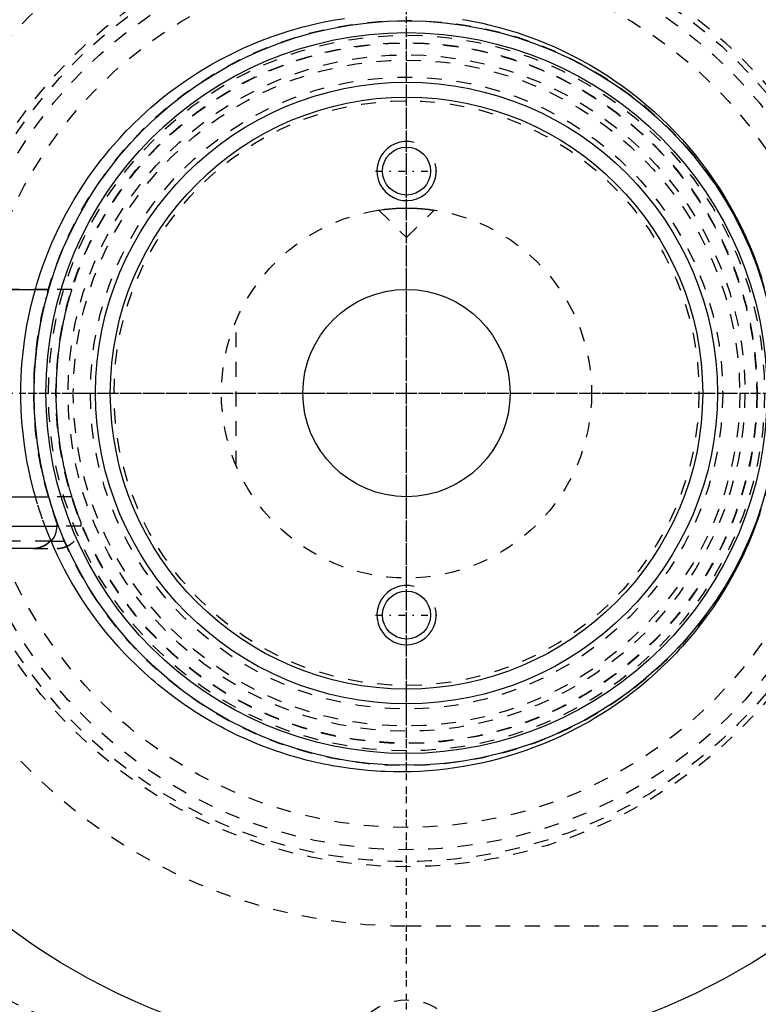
# Model space of a CAD drawing. Extents: x -906 to 186, y -120 to 120.
# Tile 3 of 16: x -876 to -826, y -41 to 25. Entities that reach past the tile are written whole.
import ezdxf

# ---------------------------------------------------------------- set-up
doc = ezdxf.new("R2010")
doc.units = 0
doc.linetypes.add('CENTER', pattern=[1.5, 0.45, -0.5, 0.05, -0.5])
doc.linetypes.add('DASHED', pattern=[2, 1, -1])
for name, color, linetype in [('AM_0', 7, 'CONTINUOUS'), ('AM_10', 7, 'CONTINUOUS'), ('AM_3', 7, 'DASHED'), ('AM_7', 7, 'CENTER')]:
    doc.layers.add(name, color=color, linetype=linetype)

msp = doc.modelspace()

# ---------------------------------------------------------------- linework, layer by layer
at = {"layer": 'AM_0', "color": 7, "linetype": 'CONTINUOUS'}
for p, q in [((-883.65, 7), (-874.156, 7)), ((-884.1, -7), (-874.156, -7)), ((-884.1, -9), (-873.6, -9)), ((-873.6, -9), (-873.6, -8.693)), ((-875.172, -10.5), (-882.528, -10.5)), ((-874.066, -10), (-873.982, -10))]:
    msp.add_line(p, q, dxfattribs=at)
for points in [[(-875.21, -10.5, 0), (-875.176, -10.5, 0), (-875.106, -10.497, 0), (-875.034, -10.49, 0), (-874.998, -10.486, 0), (-874.962, -10.48, 0), (-874.889, -10.467, 0), (-874.818, -10.451, 0), (-874.748, -10.431, 0), (-874.681, -10.409, 0), (-874.616, -10.384, 0), (-874.585, -10.371, 0), (-874.553, -10.357, 0), (-874.489, -10.325, 0), (-874.426, -10.29, 0), (-874.363, -10.252, 0), (-874.303, -10.211, 0), (-874.244, -10.167, 0), (-874.216, -10.144, 0), (-874.189, -10.121, 0), (-874.138, -10.074, 0), (-874.09, -10.026, 0), (-874.066, -10, 0)], [(-874.066, -10, 0), (-874.083, -10.018, 0), (-874.117, -10.054, 0), (-874.153, -10.088, 0), (-874.171, -10.105, 0), (-874.19, -10.122, 0), (-874.229, -10.155, 0), (-874.27, -10.187, 0), (-874.313, -10.218, 0), (-874.357, -10.248, 0), (-874.401, -10.276, 0), (-874.424, -10.289, 0), (-874.447, -10.302, 0), (-874.492, -10.327, 0), (-874.538, -10.35, 0), (-874.584, -10.37, 0), (-874.629, -10.389, 0), (-874.675, -10.407, 0), (-874.699, -10.415, 0), (-874.723, -10.423, 0), (-874.773, -10.438, 0), (-874.823, -10.452, 0), (-874.849, -10.458, 0)]]:
    msp.add_polyline3d(points, dxfattribs=at)
for centre, radius in [((-850, 0), 45), ((-850, 0), 25.15), ((-850, 0), 24.35), ((-850, 0), 21), ((-850, 0), 20), ((-850, 15), 1.621), ((-850, 0), 7), ((-850, -15), 1.621)]:
    msp.add_circle(centre, radius, dxfattribs=at)
for centre, radius, start, end in [((-850, 0), 55.5, 97.25319, 160.91684), ((-875.1, -9), 1.5, 318.18969, 0), ((-850, 0), 55.5, 199.08316, 262.74681)]:
    msp.add_arc(centre, radius, start, end, dxfattribs=at)
at = {"layer": 'AM_10', "color": 7, "linetype": 'CONTINUOUS'}
for centre in [(-850, 15), (-850, -15)]:
    msp.add_arc(centre, 2, 75, 15, dxfattribs=at)
at = {"layer": 'AM_3', "color": 6, "linetype": 'DASHED'}
for p, q in [((-851.861, 12.361), (-851.587, 12.399)), ((-851.861, 12.361), (-850, 10.5)), ((-850, 10.5), (-848.139, 12.361)), ((-874.156, 7), (-883.65, 7)), ((-872.59, 7), (-874.156, 7)), ((-861.5, -4.899), (-861.5, 4.899)), ((-872.59, -7), (-874.156, -7)), ((-871.975, -9), (-873.6, -9)), ((-871.975, -9), (-871.975, -8.742)), ((-874.066, -10), (-883.634, -10)), ((-875.21, -10.5), (-875.172, -10.5)), ((-875.21, -10.5), (-873.581, -10.5)), ((-874.066, -10), (-872.357, -10)), ((-872.439, -10), (-872.466, -10.029)), ((-850, -36), (-751.327, -36))]:
    msp.add_line(p, q, dxfattribs=at)
for points in [[(-875.063, 7.001, 0), (-874.958, 7.36, 0), (-874.733, 8.072, 0), (-874.488, 8.776, 0), (-874.358, 9.124, 0), (-874.223, 9.469, 0), (-873.939, 10.152, 0), (-873.637, 10.824, 0), (-873.318, 11.483, 0), (-872.981, 12.129, 0), (-872.629, 12.761, 0), (-872.448, 13.072, 0), (-872.262, 13.378, 0), (-871.881, 13.98, 0), (-871.488, 14.566, 0), (-871.082, 15.134, 0), (-870.666, 15.686, 0), (-870.24, 16.219, 0), (-870.024, 16.479, 0), (-869.807, 16.734, 0), (-869.366, 17.23, 0), (-868.92, 17.708, 0), (-868.692, 17.942, 0), (-868.462, 18.173, 0), (-867.992, 18.627, 0), (-867.51, 19.07, 0), (-867.264, 19.286, 0), (-867.016, 19.5, 0), (-866.511, 19.918, 0), (-865.995, 20.323, 0), (-865.468, 20.715, 0), (-864.932, 21.094, 0), (-864.386, 21.458, 0), (-864.11, 21.635, 0), (-863.832, 21.808, 0), (-863.269, 22.144, 0), (-862.698, 22.465, 0), (-862.12, 22.771, 0), (-861.535, 23.061, 0), (-860.944, 23.336, 0), (-860.647, 23.468, 0), (-860.348, 23.596, 0), (-859.746, 23.839, 0), (-859.14, 24.067, 0), (-858.529, 24.279, 0), (-857.916, 24.475, 0), (-857.299, 24.655, 0), (-856.99, 24.739, 0), (-856.68, 24.819, 0), (-856.06, 24.967, 0), (-855.438, 25.099, 0), (-854.816, 25.215, 0), (-854.195, 25.315, 0)], [(-846.218, 25.247, 0), (-845.906, 25.193, 0), (-845.593, 25.135, 0), (-844.967, 25.007, 0), (-844.341, 24.862, 0), (-843.715, 24.701, 0), (-843.09, 24.523, 0), (-842.467, 24.328, 0), (-842.157, 24.224, 0), (-841.847, 24.117, 0), (-841.23, 23.888, 0), (-840.616, 23.644, 0), (-840.007, 23.382, 0), (-839.404, 23.104, 0), (-838.806, 22.81, 0), (-838.509, 22.656, 0), (-838.214, 22.499, 0), (-837.63, 22.172, 0), (-837.053, 21.83, 0), (-836.484, 21.472, 0), (-835.925, 21.099, 0), (-835.375, 20.711, 0), (-835.104, 20.511, 0), (-834.835, 20.308, 0), (-834.306, 19.891, 0), (-833.788, 19.461, 0), (-833.282, 19.017, 0), (-832.788, 18.561, 0), (-832.307, 18.092, 0), (-832.071, 17.854, 0), (-831.839, 17.612, 0), (-831.385, 17.121, 0), (-830.939, 16.613, 0), (-830.5, 16.085, 0), (-830.07, 15.538, 0), (-829.65, 14.973, 0), (-829.444, 14.683, 0), (-829.242, 14.39, 0), (-828.845, 13.789, 0), (-828.463, 13.172, 0), (-828.277, 12.858, 0), (-828.095, 12.54, 0), (-827.743, 11.892, 0), (-827.408, 11.231, 0), (-827.247, 10.895, 0), (-827.09, 10.557, 0), (-826.791, 9.87, 0), (-826.512, 9.173, 0), (-826.252, 8.466, 0), (-826.012, 7.749, 0)], [(-851.587, 12.399, 0), (-851.567, 12.401, 0), (-851.523, 12.407, 0), (-851.477, 12.412, 0), (-851.453, 12.415, 0), (-851.428, 12.418, 0), (-851.378, 12.424, 0), (-851.326, 12.429, 0), (-851.271, 12.435, 0), (-851.213, 12.441, 0), (-851.151, 12.447, 0), (-851.12, 12.45, 0), (-851.088, 12.453, 0), (-851.021, 12.458, 0), (-850.953, 12.464, 0), (-850.882, 12.469, 0), (-850.809, 12.474, 0), (-850.734, 12.478, 0), (-850.696, 12.481, 0), (-850.658, 12.483, 0), (-850.58, 12.487, 0), (-850.501, 12.49, 0), (-850.462, 12.491, 0)], [(-850.462, 12.491, 0), (-850.449, 12.492, 0), (-850.423, 12.493, 0), (-850.398, 12.494, 0), (-850.385, 12.494, 0), (-850.372, 12.494, 0), (-850.346, 12.495, 0), (-850.321, 12.496, 0), (-850.295, 12.497, 0), (-850.269, 12.497, 0), (-850.243, 12.498, 0), (-850.23, 12.498, 0), (-850.217, 12.498, 0), (-850.192, 12.499, 0), (-850.166, 12.499, 0), (-850.14, 12.499, 0), (-850.115, 12.499, 0), (-850.089, 12.5, 0), (-850.076, 12.5, 0), (-850.064, 12.5, 0), (-850.038, 12.5, 0), (-850.013, 12.5, 0), (-850, 12.5, 0)], [(-850, 12.5, 0), (-849.986, 12.5, 0), (-849.959, 12.5, 0), (-849.932, 12.5, 0), (-849.919, 12.5, 0), (-849.905, 12.5, 0), (-849.878, 12.499, 0), (-849.85, 12.499, 0), (-849.823, 12.499, 0), (-849.795, 12.498, 0), (-849.768, 12.498, 0), (-849.754, 12.498, 0), (-849.74, 12.497, 0), (-849.713, 12.497, 0), (-849.685, 12.496, 0), (-849.658, 12.495, 0), (-849.63, 12.495, 0), (-849.603, 12.494, 0), (-849.589, 12.493, 0), (-849.576, 12.493, 0), (-849.548, 12.492, 0), (-849.521, 12.491, 0), (-849.507, 12.49, 0), (-849.494, 12.49, 0), (-849.467, 12.489, 0), (-849.44, 12.487, 0), (-849.427, 12.487, 0), (-849.413, 12.486, 0), (-849.387, 12.485, 0), (-849.36, 12.484, 0), (-849.334, 12.482, 0), (-849.307, 12.481, 0), (-849.281, 12.479, 0), (-849.269, 12.479, 0), (-849.256, 12.478, 0), (-849.23, 12.476, 0), (-849.205, 12.475, 0), (-849.179, 12.473, 0), (-849.154, 12.471, 0), (-849.129, 12.47, 0), (-849.117, 12.469, 0), (-849.105, 12.468, 0), (-849.081, 12.466, 0), (-849.056, 12.464, 0), (-849.033, 12.463, 0), (-849.009, 12.461, 0), (-848.986, 12.459, 0), (-848.974, 12.458, 0), (-848.963, 12.457, 0), (-848.94, 12.455, 0), (-848.918, 12.453, 0), (-848.895, 12.451, 0), (-848.874, 12.449, 0), (-848.852, 12.447, 0), (-848.842, 12.446, 0), (-848.831, 12.445, 0), (-848.81, 12.443, 0), (-848.79, 12.441, 0), (-848.769, 12.439, 0), (-848.75, 12.437, 0), (-848.73, 12.435, 0), (-848.72, 12.434, 0), (-848.711, 12.433, 0), (-848.692, 12.431, 0), (-848.674, 12.429, 0), (-848.665, 12.428, 0), (-848.656, 12.427, 0), (-848.638, 12.426, 0), (-848.62, 12.424, 0), (-848.611, 12.423, 0), (-848.603, 12.422, 0), (-848.586, 12.42, 0), (-848.569, 12.418, 0), (-848.552, 12.416, 0), (-848.535, 12.414, 0), (-848.519, 12.412, 0), (-848.511, 12.411, 0), (-848.503, 12.41, 0), (-848.488, 12.408, 0), (-848.472, 12.406, 0), (-848.457, 12.404, 0), (-848.442, 12.403, 0), (-848.428, 12.401, 0), (-848.421, 12.4, 0), (-848.414, 12.399, 0), (-848.4, 12.397, 0), (-848.386, 12.395, 0), (-848.373, 12.394, 0), (-848.36, 12.392, 0), (-848.347, 12.39, 0), (-848.341, 12.389, 0), (-848.335, 12.389, 0), (-848.323, 12.387, 0), (-848.312, 12.385, 0), (-848.3, 12.384, 0), (-848.29, 12.382, 0), (-848.279, 12.381, 0), (-848.274, 12.38, 0), (-848.269, 12.38, 0), (-848.259, 12.378, 0), (-848.25, 12.377, 0), (-848.241, 12.376, 0), (-848.232, 12.374, 0), (-848.224, 12.373, 0), (-848.22, 12.373, 0), (-848.216, 12.372, 0), (-848.209, 12.371, 0), (-848.202, 12.37, 0), (-848.198, 12.369, 0), (-848.195, 12.369, 0), (-848.189, 12.368, 0), (-848.183, 12.367, 0), (-848.18, 12.367, 0), (-848.177, 12.366, 0), (-848.172, 12.366, 0), (-848.167, 12.365, 0), (-848.163, 12.364, 0), (-848.159, 12.364, 0), (-848.155, 12.363, 0), (-848.154, 12.363, 0), (-848.152, 12.363, 0), (-848.149, 12.362, 0), (-848.147, 12.362, 0), (-848.145, 12.362, 0), (-848.143, 12.361, 0), (-848.141, 12.361, 0), (-848.141, 12.361, 0), (-848.14, 12.361, 0), (-848.14, 12.361, 0), (-848.139, 12.361, 0), (-848.139, 12.361, 0)], [(-875.063, -7.001, 0), (-875.169, -6.619, 0), (-875.362, -5.85, 0), (-875.532, -5.075, 0), (-875.607, -4.686, 0), (-875.677, -4.296, 0), (-875.798, -3.514, 0), (-875.894, -2.731, 0), (-875.966, -1.947, 0), (-876.014, -1.166, 0), (-876.038, -0.387, 0), (-876.041, 0, 0), (-876.038, 0.387, 0), (-876.014, 1.166, 0), (-875.966, 1.947, 0), (-875.894, 2.731, 0), (-875.798, 3.514, 0), (-875.677, 4.296, 0), (-875.607, 4.686, 0), (-875.532, 5.075, 0), (-875.362, 5.85, 0), (-875.169, 6.619, 0), (-875.063, 7.001, 0)], [(-874.156, -7, 0), (-874.169, -6.957, 0), (-874.195, -6.866, 0), (-874.221, -6.772, 0), (-874.234, -6.724, 0), (-874.248, -6.676, 0), (-874.275, -6.576, 0), (-874.303, -6.474, 0), (-874.33, -6.369, 0), (-874.358, -6.261, 0), (-874.386, -6.152, 0), (-874.4, -6.096, 0), (-874.414, -6.04, 0), (-874.442, -5.926, 0), (-874.47, -5.81, 0), (-874.497, -5.692, 0), (-874.525, -5.573, 0), (-874.552, -5.452, 0), (-874.565, -5.391, 0), (-874.579, -5.329, 0), (-874.606, -5.205, 0), (-874.632, -5.079, 0), (-874.645, -5.015, 0), (-874.658, -4.951, 0), (-874.683, -4.823, 0), (-874.708, -4.693, 0), (-874.721, -4.627, 0), (-874.733, -4.561, 0), (-874.757, -4.429, 0), (-874.781, -4.295, 0), (-874.803, -4.16, 0), (-874.826, -4.025, 0), (-874.848, -3.888, 0), (-874.858, -3.819, 0), (-874.869, -3.75, 0), (-874.889, -3.611, 0), (-874.909, -3.472, 0), (-874.973, -2.979, 0), (-875.06, -2.123, 0), (-875.118, -1.263, 0), (-875.147, -0.415, 0), (-875.15, 0, 0), (-875.147, 0.415, 0), (-875.118, 1.263, 0), (-875.06, 2.123, 0), (-874.973, 2.979, 0), (-874.909, 3.472, 0), (-874.889, 3.611, 0), (-874.869, 3.75, 0), (-874.858, 3.819, 0), (-874.848, 3.888, 0), (-874.826, 4.025, 0), (-874.803, 4.16, 0), (-874.781, 4.295, 0), (-874.757, 4.429, 0), (-874.733, 4.561, 0), (-874.721, 4.627, 0), (-874.708, 4.693, 0), (-874.683, 4.823, 0), (-874.658, 4.951, 0), (-874.645, 5.015, 0), (-874.632, 5.079, 0), (-874.606, 5.205, 0), (-874.579, 5.329, 0), (-874.565, 5.391, 0), (-874.552, 5.452, 0), (-874.525, 5.573, 0), (-874.497, 5.692, 0), (-874.47, 5.81, 0), (-874.442, 5.926, 0), (-874.414, 6.04, 0), (-874.4, 6.096, 0), (-874.386, 6.152, 0), (-874.358, 6.261, 0), (-874.33, 6.369, 0), (-874.303, 6.474, 0), (-874.275, 6.576, 0), (-874.248, 6.676, 0), (-874.234, 6.724, 0), (-874.221, 6.772, 0), (-874.195, 6.866, 0), (-874.169, 6.957, 0), (-874.156, 7, 0)], [(-872.59, -7, 0), (-872.592, -6.995, 0), (-872.595, -6.985, 0), (-872.598, -6.975, 0), (-872.6, -6.97, 0), (-872.601, -6.965, 0), (-872.605, -6.954, 0), (-872.608, -6.943, 0), (-872.612, -6.931, 0), (-872.615, -6.92, 0), (-872.619, -6.908, 0), (-872.621, -6.902, 0), (-872.622, -6.895, 0), (-872.626, -6.883, 0), (-872.63, -6.87, 0), (-872.644, -6.824, 0), (-872.657, -6.782, 0), (-872.67, -6.738, 0), (-872.697, -6.646, 0), (-872.725, -6.55, 0), (-872.753, -6.452, 0), (-872.782, -6.35, 0), (-872.811, -6.245, 0), (-872.825, -6.192, 0), (-872.84, -6.138, 0), (-872.869, -6.027, 0), (-872.899, -5.914, 0), (-872.928, -5.799, 0), (-872.957, -5.682, 0), (-872.987, -5.562, 0), (-873.001, -5.502, 0), (-873.016, -5.441, 0), (-873.044, -5.317, 0), (-873.073, -5.192, 0), (-873.087, -5.129, 0), (-873.101, -5.065, 0), (-873.129, -4.936, 0), (-873.157, -4.806, 0), (-873.17, -4.74, 0), (-873.184, -4.674, 0), (-873.21, -4.54, 0), (-873.236, -4.405, 0), (-873.261, -4.269, 0), (-873.286, -4.132, 0), (-873.31, -3.993, 0), (-873.322, -3.923, 0), (-873.334, -3.853, 0), (-873.357, -3.712, 0), (-873.379, -3.57, 0), (-873.4, -3.428, 0), (-873.421, -3.284, 0), (-873.441, -3.139, 0), (-873.45, -3.067, 0), (-873.46, -2.994, 0), (-873.478, -2.849, 0), (-873.495, -2.702, 0), (-873.549, -2.188, 0), (-873.614, -1.303, 0), (-873.646, -0.428, 0), (-873.65, 0, 0), (-873.646, 0.428, 0), (-873.614, 1.303, 0), (-873.549, 2.188, 0), (-873.495, 2.702, 0), (-873.478, 2.849, 0), (-873.46, 2.994, 0), (-873.45, 3.067, 0), (-873.441, 3.139, 0), (-873.421, 3.284, 0), (-873.4, 3.428, 0), (-873.379, 3.57, 0), (-873.357, 3.712, 0), (-873.334, 3.853, 0), (-873.322, 3.923, 0), (-873.31, 3.993, 0), (-873.286, 4.132, 0), (-873.261, 4.269, 0), (-873.236, 4.405, 0), (-873.21, 4.54, 0), (-873.184, 4.674, 0), (-873.17, 4.74, 0), (-873.157, 4.806, 0), (-873.129, 4.936, 0), (-873.101, 5.065, 0), (-873.087, 5.129, 0), (-873.073, 5.192, 0), (-873.044, 5.317, 0), (-873.016, 5.441, 0), (-873.001, 5.502, 0), (-872.987, 5.562, 0), (-872.957, 5.682, 0), (-872.928, 5.799, 0), (-872.899, 5.914, 0), (-872.869, 6.027, 0), (-872.84, 6.138, 0), (-872.825, 6.192, 0), (-872.811, 6.245, 0), (-872.782, 6.35, 0), (-872.753, 6.452, 0), (-872.725, 6.55, 0), (-872.697, 6.646, 0), (-872.67, 6.738, 0), (-872.657, 6.782, 0), (-872.644, 6.824, 0), (-872.63, 6.87, 0), (-872.626, 6.883, 0), (-872.622, 6.895, 0), (-872.621, 6.902, 0), (-872.619, 6.908, 0), (-872.615, 6.92, 0), (-872.612, 6.931, 0), (-872.608, 6.943, 0), (-872.605, 6.954, 0), (-872.601, 6.965, 0), (-872.6, 6.97, 0), (-872.598, 6.975, 0), (-872.595, 6.985, 0), (-872.592, 6.995, 0), (-872.59, 7, 0)], [(-874.003, -10.003, 0), (-874.204, -9.516, 0), (-874.578, -8.524, 0), (-874.912, -7.513, 0), (-875.063, -7.001, 0)], [(-873.6, -8.693, 0), (-873.6, -8.693, 0), (-873.6, -8.692, 0), (-873.6, -8.691, 0), (-873.601, -8.691, 0), (-873.601, -8.69, 0), (-873.601, -8.689, 0), (-873.602, -8.687, 0), (-873.603, -8.684, 0), (-873.604, -8.681, 0), (-873.605, -8.678, 0), (-873.606, -8.676, 0), (-873.607, -8.675, 0), (-873.608, -8.671, 0), (-873.61, -8.666, 0), (-873.612, -8.661, 0), (-873.614, -8.656, 0), (-873.616, -8.65, 0), (-873.617, -8.647, 0), (-873.618, -8.644, 0), (-873.62, -8.637, 0), (-873.623, -8.63, 0), (-873.624, -8.627, 0), (-873.626, -8.623, 0), (-873.628, -8.615, 0), (-873.631, -8.607, 0), (-873.633, -8.603, 0), (-873.635, -8.598, 0), (-873.638, -8.589, 0), (-873.641, -8.58, 0), (-873.645, -8.57, 0), (-873.648, -8.56, 0), (-873.652, -8.55, 0), (-873.654, -8.545, 0), (-873.656, -8.539, 0), (-873.66, -8.528, 0), (-873.664, -8.517, 0), (-873.668, -8.505, 0), (-873.673, -8.493, 0), (-873.677, -8.48, 0), (-873.679, -8.474, 0), (-873.682, -8.468, 0), (-873.686, -8.455, 0), (-873.691, -8.441, 0), (-873.708, -8.393, 0), (-873.74, -8.304, 0), (-873.772, -8.21, 0), (-873.789, -8.16, 0), (-873.807, -8.108, 0), (-873.844, -8, 0), (-873.882, -7.884, 0), (-873.923, -7.761, 0), (-873.964, -7.633, 0), (-874.006, -7.499, 0), (-874.027, -7.431, 0), (-874.049, -7.361, 0), (-874.092, -7.219, 0), (-874.135, -7.074, 0), (-874.156, -7, 0)], [(-871.975, -8.742, 0), (-871.975, -8.742, 0), (-871.975, -8.742, 0), (-871.975, -8.741, 0), (-871.976, -8.74, 0), (-871.976, -8.74, 0), (-871.977, -8.738, 0), (-871.977, -8.736, 0), (-871.978, -8.734, 0), (-871.979, -8.731, 0), (-871.981, -8.728, 0), (-871.981, -8.726, 0), (-871.982, -8.724, 0), (-871.984, -8.72, 0), (-871.986, -8.715, 0), (-871.988, -8.71, 0), (-871.99, -8.705, 0), (-871.992, -8.699, 0), (-871.993, -8.696, 0), (-871.994, -8.693, 0), (-871.997, -8.686, 0), (-872, -8.679, 0), (-872.001, -8.676, 0), (-872.003, -8.672, 0), (-872.006, -8.664, 0), (-872.009, -8.656, 0), (-872.011, -8.652, 0), (-872.012, -8.647, 0), (-872.016, -8.638, 0), (-872.02, -8.629, 0), (-872.024, -8.619, 0), (-872.027, -8.609, 0), (-872.032, -8.598, 0), (-872.034, -8.593, 0), (-872.036, -8.587, 0), (-872.04, -8.576, 0), (-872.045, -8.565, 0), (-872.049, -8.553, 0), (-872.054, -8.54, 0), (-872.059, -8.528, 0), (-872.061, -8.521, 0), (-872.064, -8.515, 0), (-872.069, -8.502, 0), (-872.074, -8.488, 0), (-872.093, -8.439, 0), (-872.127, -8.348, 0), (-872.164, -8.252, 0), (-872.183, -8.201, 0), (-872.202, -8.148, 0), (-872.243, -8.036, 0), (-872.286, -7.917, 0), (-872.33, -7.79, 0), (-872.376, -7.658, 0), (-872.423, -7.519, 0), (-872.446, -7.448, 0), (-872.47, -7.376, 0), (-872.518, -7.228, 0), (-872.566, -7.077, 0), (-872.59, -7, 0)], [(-826.14, -8.14, 0), (-826.38, -8.824, 0), (-826.639, -9.499, 0), (-826.916, -10.164, 0), (-827.061, -10.492, 0), (-827.21, -10.818, 0), (-827.522, -11.461, 0), (-827.849, -12.092, 0), (-828.018, -12.403, 0), (-828.191, -12.71, 0), (-828.548, -13.314, 0), (-828.919, -13.903, 0), (-829.108, -14.192, 0), (-829.301, -14.477, 0), (-829.695, -15.035, 0), (-830.099, -15.576, 0), (-830.513, -16.101, 0), (-830.934, -16.607, 0), (-831.362, -17.096, 0), (-831.578, -17.334, 0), (-831.797, -17.569, 0), (-832.245, -18.031, 0), (-832.705, -18.482, 0), (-833.177, -18.923, 0), (-833.661, -19.352, 0), (-834.155, -19.769, 0), (-834.406, -19.972, 0), (-834.66, -20.173, 0), (-835.175, -20.564, 0), (-835.7, -20.943, 0), (-836.233, -21.307, 0), (-836.775, -21.658, 0), (-837.325, -21.994, 0), (-837.603, -22.157, 0), (-837.883, -22.316, 0), (-838.447, -22.624, 0), (-839.017, -22.916, 0), (-839.594, -23.194, 0), (-840.175, -23.456, 0), (-840.761, -23.703, 0), (-841.055, -23.821, 0), (-841.351, -23.935, 0), (-841.944, -24.151, 0), (-842.54, -24.352, 0), (-843.139, -24.537, 0), (-843.739, -24.707, 0), (-844.34, -24.862, 0), (-844.641, -24.933, 0), (-844.942, -25.001, 0), (-845.543, -25.125, 0), (-846.143, -25.234, 0), (-846.443, -25.283, 0), (-846.742, -25.328, 0), (-847.338, -25.408, 0), (-847.932, -25.473, 0), (-848.228, -25.5, 0), (-848.523, -25.523, 0), (-849.109, -25.56, 0), (-849.69, -25.584, 0), (-850.267, -25.594, 0), (-850.848, -25.591, 0), (-851.432, -25.574, 0), (-851.726, -25.561, 0), (-852.02, -25.544, 0), (-852.611, -25.501, 0), (-853.205, -25.443, 0), (-853.8, -25.371, 0), (-854.396, -25.285, 0), (-854.993, -25.184, 0), (-855.292, -25.128, 0), (-855.591, -25.068, 0), (-856.187, -24.938, 0), (-856.783, -24.793, 0), (-857.377, -24.633, 0), (-857.969, -24.459, 0), (-858.558, -24.27, 0), (-858.852, -24.169, 0), (-859.144, -24.066, 0), (-859.727, -23.847, 0), (-860.305, -23.614, 0), (-860.878, -23.366, 0), (-861.447, -23.104, 0), (-862.009, -22.827, 0), (-862.288, -22.684, 0), (-862.566, -22.537, 0), (-863.116, -22.232, 0), (-863.658, -21.914, 0), (-864.194, -21.582, 0), (-864.721, -21.237, 0), (-865.24, -20.879, 0), (-865.496, -20.695, 0), (-865.749, -20.509, 0), (-866.25, -20.126, 0), (-866.741, -19.73, 0), (-866.982, -19.529, 0), (-867.221, -19.324, 0), (-867.691, -18.906, 0), (-868.15, -18.477, 0), (-868.375, -18.258, 0), (-868.598, -18.037, 0), (-869.034, -17.588, 0), (-869.461, -17.125, 0), (-869.883, -16.645, 0), (-870.299, -16.148, 0), (-870.706, -15.634, 0), (-870.907, -15.37, 0), (-871.105, -15.103, 0), (-871.494, -14.556, 0), (-871.872, -13.994, 0), (-872.239, -13.416, 0), (-872.592, -12.825, 0), (-872.932, -12.22, 0), (-873.097, -11.912, 0), (-873.258, -11.601, 0), (-873.568, -10.971, 0), (-873.862, -10.328, 0), (-874.003, -10.003, 0)], [(-875.172, -10.5, 0), (-875.119, -10.497, 0), (-875.012, -10.488, 0), (-874.948, -10.478, 0), (-874.93, -10.475, 0), (-874.912, -10.472, 0), (-874.903, -10.47, 0), (-874.894, -10.468, 0), (-874.876, -10.464, 0), (-874.858, -10.46, 0), (-874.849, -10.458, 0)], [(-874.849, -10.458, 0), (-874.858, -10.46, 0), (-874.876, -10.464, 0), (-874.894, -10.468, 0), (-874.903, -10.47, 0), (-874.912, -10.472, 0), (-874.93, -10.475, 0), (-874.948, -10.478, 0), (-875.012, -10.488, 0), (-875.119, -10.497, 0), (-875.172, -10.5, 0)], [(-874.849, -10.458, 0), (-874.858, -10.46, 0), (-874.876, -10.464, 0), (-874.894, -10.468, 0), (-874.903, -10.47, 0), (-874.912, -10.472, 0), (-874.93, -10.475, 0), (-874.948, -10.478, 0), (-875.012, -10.488, 0), (-875.119, -10.497, 0), (-875.172, -10.5, 0)], [(-874.849, -10.458, 0), (-874.833, -10.455, 0), (-874.802, -10.447, 0), (-874.772, -10.438, 0), (-874.757, -10.434, 0), (-874.742, -10.429, 0), (-874.712, -10.419, 0), (-874.683, -10.409, 0), (-874.654, -10.399, 0), (-874.626, -10.388, 0), (-874.599, -10.377, 0), (-874.585, -10.371, 0), (-874.571, -10.365, 0), (-874.543, -10.352, 0), (-874.515, -10.339, 0), (-874.487, -10.324, 0), (-874.46, -10.309, 0), (-874.432, -10.294, 0), (-874.418, -10.286, 0), (-874.404, -10.278, 0), (-874.377, -10.261, 0), (-874.35, -10.243, 0), (-874.337, -10.234, 0)], [(-874.337, -10.234, 0), (-874.35, -10.243, 0), (-874.377, -10.261, 0), (-874.404, -10.278, 0), (-874.418, -10.286, 0), (-874.432, -10.294, 0), (-874.46, -10.309, 0), (-874.487, -10.324, 0), (-874.515, -10.339, 0), (-874.543, -10.352, 0), (-874.571, -10.365, 0), (-874.585, -10.371, 0), (-874.599, -10.377, 0), (-874.626, -10.388, 0), (-874.654, -10.399, 0), (-874.683, -10.409, 0), (-874.712, -10.419, 0), (-874.742, -10.429, 0), (-874.757, -10.434, 0), (-874.772, -10.438, 0), (-874.802, -10.447, 0), (-874.833, -10.455, 0), (-874.849, -10.458, 0)], [(-874.337, -10.234, 0), (-874.328, -10.228, 0), (-874.311, -10.217, 0), (-874.294, -10.205, 0), (-874.286, -10.199, 0), (-874.278, -10.192, 0), (-874.261, -10.18, 0), (-874.245, -10.167, 0), (-874.229, -10.155, 0), (-874.214, -10.142, 0), (-874.199, -10.129, 0), (-874.191, -10.122, 0), (-874.183, -10.116, 0), (-874.169, -10.103, 0), (-874.154, -10.089, 0), (-874.14, -10.076, 0), (-874.126, -10.063, 0), (-874.113, -10.049, 0), (-874.106, -10.043, 0), (-874.099, -10.036, 0), (-874.086, -10.022, 0), (-874.073, -10.007, 0), (-874.066, -10, 0)], [(-874.066, -10, 0), (-874.073, -10.007, 0), (-874.086, -10.022, 0), (-874.099, -10.036, 0), (-874.106, -10.043, 0), (-874.113, -10.049, 0), (-874.126, -10.063, 0), (-874.14, -10.076, 0), (-874.154, -10.089, 0), (-874.169, -10.103, 0), (-874.183, -10.116, 0), (-874.191, -10.122, 0), (-874.199, -10.129, 0), (-874.214, -10.142, 0), (-874.229, -10.155, 0), (-874.245, -10.167, 0), (-874.261, -10.18, 0), (-874.278, -10.192, 0), (-874.286, -10.199, 0), (-874.294, -10.205, 0), (-874.311, -10.217, 0), (-874.328, -10.228, 0), (-874.337, -10.234, 0)], [(-873.581, -10.5, 0), (-873.563, -10.5, 0), (-873.526, -10.499, 0), (-873.489, -10.497, 0), (-873.47, -10.496, 0), (-873.451, -10.495, 0), (-873.413, -10.491, 0), (-873.375, -10.486, 0), (-873.336, -10.481, 0), (-873.298, -10.474, 0), (-873.259, -10.467, 0), (-873.24, -10.463, 0), (-873.221, -10.458, 0), (-873.183, -10.449, 0), (-873.146, -10.439, 0), (-873.109, -10.428, 0), (-873.073, -10.416, 0), (-873.038, -10.403, 0), (-873.021, -10.397, 0), (-873.004, -10.39, 0), (-872.971, -10.377, 0), (-872.937, -10.362, 0), (-872.92, -10.354, 0)], [(-873.302, -10.475, 0), (-873.349, -10.483, 0), (-873.444, -10.494, 0), (-873.536, -10.499, 0), (-873.581, -10.5, 0)], [(-872.92, -10.354, 0), (-872.93, -10.359, 0), (-872.95, -10.368, 0), (-872.97, -10.376, 0), (-872.98, -10.38, 0), (-872.989, -10.384, 0), (-873.009, -10.392, 0), (-873.029, -10.4, 0), (-873.05, -10.408, 0), (-873.07, -10.415, 0), (-873.092, -10.422, 0), (-873.102, -10.425, 0), (-873.113, -10.429, 0), (-873.134, -10.435, 0), (-873.156, -10.442, 0), (-873.178, -10.448, 0), (-873.2, -10.453, 0), (-873.223, -10.459, 0), (-873.234, -10.461, 0), (-873.245, -10.464, 0), (-873.268, -10.469, 0), (-873.29, -10.473, 0), (-873.302, -10.475, 0)], [(-872.92, -10.354, 0), (-872.905, -10.347, 0), (-872.875, -10.332, 0), (-872.846, -10.317, 0), (-872.831, -10.309, 0), (-872.816, -10.3, 0), (-872.786, -10.283, 0), (-872.757, -10.266, 0), (-872.728, -10.247, 0), (-872.7, -10.228, 0), (-872.672, -10.208, 0), (-872.658, -10.198, 0), (-872.644, -10.188, 0), (-872.617, -10.167, 0), (-872.591, -10.146, 0), (-872.566, -10.124, 0), (-872.541, -10.102, 0), (-872.517, -10.08, 0), (-872.506, -10.069, 0), (-872.494, -10.058, 0), (-872.472, -10.036, 0), (-872.45, -10.012, 0), (-872.439, -10, 0)], [(-872.642, -10.186, 0), (-872.649, -10.192, 0), (-872.664, -10.202, 0), (-872.679, -10.213, 0), (-872.686, -10.218, 0), (-872.693, -10.224, 0), (-872.709, -10.234, 0), (-872.724, -10.244, 0), (-872.739, -10.254, 0), (-872.755, -10.264, 0), (-872.77, -10.274, 0), (-872.778, -10.278, 0), (-872.786, -10.283, 0), (-872.801, -10.292, 0), (-872.817, -10.301, 0), (-872.873, -10.331, 0), (-872.92, -10.354, 0)], [(-872.466, -10.029, 0), (-872.493, -10.056, 0), (-872.549, -10.109, 0), (-872.61, -10.161, 0), (-872.642, -10.186, 0)]]:
    msp.add_polyline3d(points, dxfattribs=at)
for centre, radius in [((-850, 0), 32), ((-850, 0), 31.65), ((-850, 0), 30.85), ((-850, 0), 29.35), ((-850, 0), 25.175), ((-850, 0), 24.175), ((-850, 0), 23.675), ((-850, 0), 23.65), ((-850, 0), 22.85), ((-850, 0), 22.5), ((-850, 0), 21.35), ((-850, 0), 19.75), ((-850, 0), 19.75), ((-850, 0), 12.5), ((-850, 0), 12.5), ((-850, -45), 4)]:
    msp.add_circle(centre, radius, dxfattribs=at)
for centre, radius, start in [((-850, 0), 50, 90), ((-850, 0), 36, 90), ((-871.558, -32.5), 10, 236.44268)]:
    msp.add_arc(centre, radius, start, 270, dxfattribs=at)
at = {"layer": 'AM_7', "color": 4, "linetype": 'CENTER'}
for p, q in [((-850, -52.5), (-850, 52.5)), ((-850, -47.25), (-850, 47.25)), ((-850, -33.233), (-850, 33.232)), ((-850, -25.384), (-850, 25.384)), ((-850, -24.832), (-850, 24.832)), ((-850, -22.05), (-850, 22.05)), ((-852.1, 15), (-847.9, 15)), ((-902.5, 0), (-797.5, 0)), ((-897.25, 0), (-802.75, 0)), ((-875.384, 0), (-824.616, 0)), ((-874.832, 0), (-825.168, 0)), ((-872.05, 0), (-827.95, 0)), ((-883.233, 0), (-816.767, 0)), ((-852.1, -15), (-847.9, -15))]:
    msp.add_line(p, q, dxfattribs=at)

doc.saveas('drawing.dxf')
